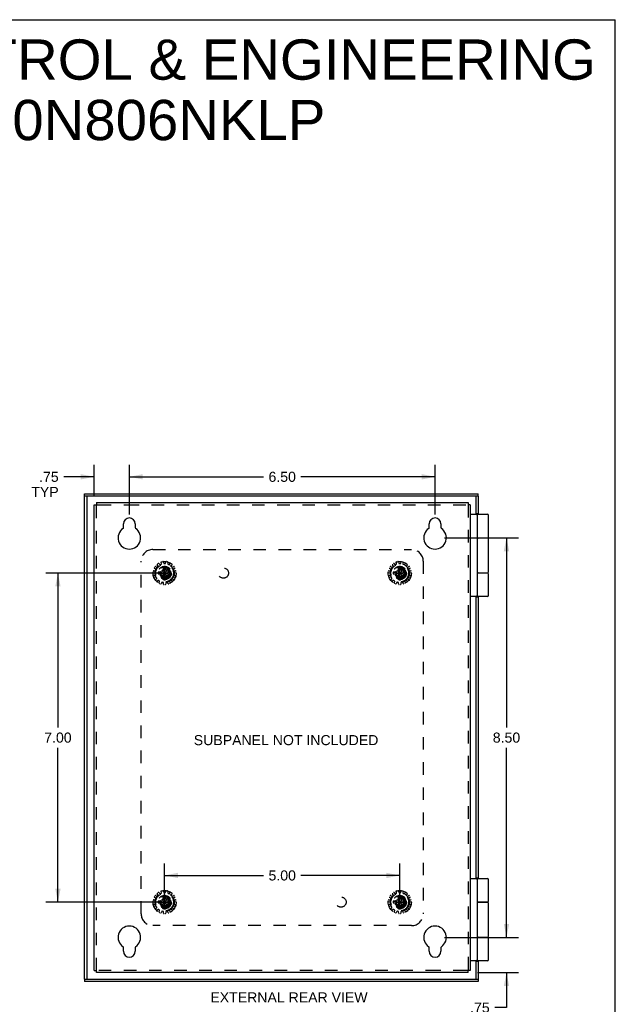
# Model space of a CAD drawing. Header units: inches. Extents: x 0 to 48.6, y 0 to 31.4.
# Tile 14 of 14: x 35.9 to 48.6, y 10.5 to 31.4. Entities that reach past the tile are written whole.
import ezdxf

# ---------------------------------------------------------------- set-up
doc = ezdxf.new("R2010")
doc.units = ezdxf.units.IN
doc.header["$LTSCALE"] = 2.671429
doc.header["$MEASUREMENT"] = 0
doc.linetypes.add('HIDDEN', pattern=[0.2, 0.1, -0.1])
doc.layers.get('0').update_dxf_attribs({"linetype": 'CONTINUOUS'})
for name, color, linetype in [('DEFAULT_2', 8, 'HIDDEN'), ('DIMENSIONS', 7, 'CONTINUOUS'), ('DOOR_ASSEMBLY', 7, 'CONTINUOUS'), ('SUBPANEL', 7, 'CONTINUOUS')]:
    doc.layers.add(name, color=color, linetype=linetype)
doc.styles.get("Standard").update_dxf_attribs({"font": 'arial.ttf'})
doc.dimstyles.new('DIMSTYLE_1', dxfattribs={"dimtxt": 0.214286, "dimasz": 0.285714, "dimexe": 0.09, "dimexo": 0.07, "dimgap": 0.0375, "dimtad": 0, "dimtih": 1, "dimtoh": 1, "dimzin": 4, "dimdsep": 46, "dimtxsty": 'Standard', "dimblk": '_FILLED', "dimblk1": '_FILLED', "dimblk2": '_FILLED', "dimcen": 0.09, "dimadec": 3, "dimazin": 1, "dimtfac": 1, "dimtdec": 3, "dimtofl": 0, "dimtmove": 0, "dimatfit": 3, "dimldrblk": '_FILLED', "dimfxl": 0, "dimtolj": 1, "dimtzin": 4, "dimarcsym": 0})

# ---------------------------------------------------------------- blocks, each defined once
blk = doc.blocks.new('_FILLED')
at = {"color": 0, "linetype": 'ByBlock'}
blk.add_solid([(0, 0), (-1, 0.2), (-1, -0.2)], dxfattribs=at)
blk = doc.blocks.new('*D3')
at = {"layer": 'DIMENSIONS', "color": 2, "linetype": 'Continuous'}
for p, q in [((38.929, 19.656), (36.463, 19.656)), ((36.72, 19.656), (36.72, 16.37)), ((36.72, 12.656), (36.72, 15.941)), ((38.929, 12.656), (36.463, 12.656))]:
    blk.add_line(p, q, dxfattribs=at)
at = {"layer": 'DIMENSIONS', "color": 2, "linetype": 'Continuous', "xscale": 0.2857142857, "yscale": 0.2857142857, "zscale": 0.2857142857}
for p, rotation in [((36.72, 19.656), 90), ((36.72, 12.656), 270)]:
    blk.add_blockref('_FILLED', p, dxfattribs=dict(at, rotation=rotation))
at = {"layer": 'DIMENSIONS', "color": 2, "linetype": 'Continuous', "insert": (36.72, 16.263), "char_height": 0.2143, "width": 0.58232, "attachment_point": 2, "line_spacing_factor": 0.9}
blk.add_mtext('7.00', dxfattribs=at)
blk = doc.blocks.new('*D4')
at = {"layer": 'DIMENSIONS', "color": 2, "linetype": 'Continuous'}
for p, q in [((38.989, 12.728), (38.989, 13.48)), ((43.989, 12.728), (43.989, 13.48)), ((38.989, 13.223), (41.091, 13.223)), ((43.989, 13.223), (41.887, 13.223))]:
    blk.add_line(p, q, dxfattribs=at)
at = {"layer": 'DIMENSIONS', "color": 2, "linetype": 'Continuous', "xscale": 0.2857142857, "yscale": 0.2857142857, "zscale": 0.2857142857, "rotation": 180}
blk.add_blockref('_FILLED', (38.989, 13.223), dxfattribs=at)
at = {"layer": 'DIMENSIONS', "color": 2, "linetype": 'Continuous', "xscale": 0.2857142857, "yscale": 0.2857142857, "zscale": 0.2857142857}
blk.add_blockref('_FILLED', (43.989, 13.223), dxfattribs=at)
at = {"layer": 'DIMENSIONS', "color": 2, "linetype": 'Continuous', "insert": (41.489, 13.33), "char_height": 0.2143, "width": 0.58232, "attachment_point": 2, "line_spacing_factor": 0.9}
blk.add_mtext('5.00', dxfattribs=at)
blk = doc.blocks.new('*D8')
at = {"layer": 'DIMENSIONS', "color": 2, "linetype": 'Continuous'}
for p, q in [((38.239, 20.903), (38.239, 21.961)), ((44.739, 20.903), (44.739, 21.961)), ((38.239, 21.704), (41.091, 21.704)), ((44.739, 21.704), (41.887, 21.704))]:
    blk.add_line(p, q, dxfattribs=at)
at = {"layer": 'DIMENSIONS', "color": 2, "linetype": 'Continuous', "xscale": 0.2857142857, "yscale": 0.2857142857, "zscale": 0.2857142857, "rotation": 180}
blk.add_blockref('_FILLED', (38.239, 21.704), dxfattribs=at)
at = {"layer": 'DIMENSIONS', "color": 2, "linetype": 'Continuous', "xscale": 0.2857142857, "yscale": 0.2857142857, "zscale": 0.2857142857}
blk.add_blockref('_FILLED', (44.739, 21.704), dxfattribs=at)
at = {"layer": 'DIMENSIONS', "color": 2, "linetype": 'Continuous', "insert": (41.489, 21.811), "char_height": 0.2143, "width": 0.58232, "attachment_point": 2, "line_spacing_factor": 0.9}
blk.add_mtext('6.50', dxfattribs=at)
blk = doc.blocks.new('*D9')
at = {"layer": 'DIMENSIONS', "color": 2, "linetype": 'Continuous'}
for p, q in [((44.939, 20.406), (46.515, 20.406)), ((46.258, 20.406), (46.258, 16.37)), ((46.258, 11.906), (46.258, 15.941)), ((44.939, 11.906), (46.515, 11.906))]:
    blk.add_line(p, q, dxfattribs=at)
at = {"layer": 'DIMENSIONS', "color": 2, "linetype": 'Continuous', "xscale": 0.2857142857, "yscale": 0.2857142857, "zscale": 0.2857142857}
for p, rotation in [((46.258, 20.406), 90), ((46.258, 11.906), 270)]:
    blk.add_blockref('_FILLED', p, dxfattribs=dict(at, rotation=rotation))
at = {"layer": 'DIMENSIONS', "color": 2, "linetype": 'Continuous', "insert": (46.258, 16.263), "char_height": 0.2143, "width": 0.58232, "attachment_point": 2, "line_spacing_factor": 0.9}
blk.add_mtext('8.50', dxfattribs=at)
blk = doc.blocks.new('*D12')
at = {"layer": 'DIMENSIONS', "color": 2, "linetype": 'Continuous'}
for p, q in [((46.258, 11.906), (46.258, 12.477)), ((44.939, 11.906), (46.515, 11.906)), ((45.641, 11.156), (46.515, 11.156)), ((46.258, 11.156), (46.258, 10.411)), ((46.258, 10.411), (46.008, 10.411))]:
    blk.add_line(p, q, dxfattribs=at)
at = {"layer": 'DIMENSIONS', "color": 2, "linetype": 'Continuous', "xscale": 0.2857142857, "yscale": 0.2857142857, "zscale": 0.2857142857}
for p, rotation in [((46.258, 11.906), 270), ((46.258, 11.156), 90)]:
    blk.add_blockref('_FILLED', p, dxfattribs=dict(at, rotation=rotation))
at = {"layer": 'DIMENSIONS', "color": 2, "linetype": 'Continuous', "insert": (45.901, 10.518), "char_height": 0.2143, "width": 0.58072, "attachment_point": 3, "line_spacing_factor": 0.9}
blk.add_mtext('.75\\PTYP', dxfattribs=at)
blk = doc.blocks.new('*D13')
at = {"layer": 'DIMENSIONS', "color": 2, "linetype": 'Continuous'}
for p, q in [((37.489, 21.308), (37.489, 21.961)), ((38.239, 20.903), (38.239, 21.961)), ((37.489, 21.704), (36.843, 21.704)), ((38.239, 21.704), (38.81, 21.704))]:
    blk.add_line(p, q, dxfattribs=at)
at = {"layer": 'DIMENSIONS', "color": 2, "linetype": 'Continuous', "xscale": 0.2857142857, "yscale": 0.2857142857, "zscale": 0.2857142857}
blk.add_blockref('_FILLED', (37.489, 21.704), dxfattribs=at)
at = {"layer": 'DIMENSIONS', "color": 2, "linetype": 'Continuous', "xscale": 0.2857142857, "yscale": 0.2857142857, "zscale": 0.2857142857, "rotation": 180}
blk.add_blockref('_FILLED', (38.239, 21.704), dxfattribs=at)
at = {"layer": 'DIMENSIONS', "color": 2, "linetype": 'Continuous', "insert": (36.736, 21.811), "char_height": 0.2143, "width": 0.58072, "attachment_point": 3, "line_spacing_factor": 0.9}
blk.add_mtext('.75\\PTYP', dxfattribs=at)

msp = doc.modelspace()

# ---------------------------------------------------------------- linework, layer by layer
at = {"color": 7, "linetype": 'Continuous'}
for p, q in [((0, 31.429), (48.571, 31.429)), ((48.571, 0), (48.571, 31.429)), ((37.489, 21.108), (37.537, 21.108)), ((37.537, 21.156), (37.537, 21.108)), ((45.441, 21.156), (45.441, 21.108)), ((45.489, 21.108), (45.441, 21.108)), ((37.489, 11.204), (37.537, 11.204)), ((37.537, 11.156), (37.537, 11.204)), ((45.489, 11.204), (45.441, 11.204)), ((45.441, 11.156), (45.441, 11.204))]:
    msp.add_line(p, q, dxfattribs=at)
at = {"color": 3, "linetype": 'Continuous'}
for p, q in [((37.489, 11.204), (37.489, 21.108)), ((37.537, 21.156), (45.441, 21.156)), ((45.489, 21.108), (45.489, 11.204)), ((38.114, 20.622), (38.114, 20.703)), ((38.364, 20.703), (38.364, 20.622)), ((44.614, 20.622), (44.614, 20.703)), ((44.864, 20.703), (44.864, 20.622)), ((38.114, 11.609), (38.114, 11.69)), ((38.364, 11.69), (38.364, 11.609)), ((44.614, 11.609), (44.614, 11.69)), ((44.864, 11.69), (44.864, 11.609)), ((45.441, 11.156), (37.537, 11.156))]:
    msp.add_line(p, q, dxfattribs=at)
for centre, radius, start, end in [((38.239, 20.703), 0.125, 0, 180), ((44.739, 20.703), 0.125, 0, 180), ((38.239, 20.406), 0.24, 123.8964, 56.1036), ((38.094, 20.622), 0.02, 303.8964, 360), ((38.384, 20.622), 0.02, 180, 236.1036), ((44.739, 20.406), 0.24, 123.8964, 56.1036), ((44.594, 20.622), 0.02, 303.8964, 360), ((44.884, 20.622), 0.02, 180, 236.1036), ((38.239, 11.906), 0.24, 303.8964, 236.1036), ((44.739, 11.906), 0.24, 303.8964, 236.1036), ((38.094, 11.69), 0.02, 0, 56.1036), ((38.239, 11.609), 0.125, 180, 360), ((38.384, 11.69), 0.02, 123.8964, 180), ((44.594, 11.69), 0.02, 0, 56.1036), ((44.739, 11.609), 0.125, 180, 360), ((44.884, 11.69), 0.02, 123.8964, 180)]:
    msp.add_arc(centre, radius, start, end, dxfattribs=at)
at = {"layer": 'DEFAULT_2', "color": 8, "linetype": 'HIDDEN'}
for p, q in [((37.537, 11.204), (37.537, 21.108)), ((37.537, 21.108), (37.584, 21.108)), ((37.584, 21.108), (38.177, 21.108)), ((38.177, 21.108), (45.441, 21.108)), ((45.441, 21.108), (45.441, 11.204)), ((38.756, 19.702), (38.785, 19.701)), ((38.797, 19.739), (38.773, 19.755)), ((38.795, 19.793), (38.821, 19.78)), ((38.795, 19.708), (38.801, 19.727)), ((38.847, 19.81), (38.832, 19.834)), ((38.833, 19.783), (38.846, 19.798)), ((38.868, 19.86), (38.886, 19.838)), ((38.939, 19.705), (38.884, 19.674)), ((38.898, 19.835), (38.916, 19.843)), ((38.922, 19.854), (38.918, 19.882)), ((38.971, 19.76), (38.939, 19.705)), ((38.939, 19.606), (39.039, 19.705)), ((38.939, 19.705), (39.039, 19.606)), ((38.961, 19.892), (38.969, 19.864)), ((38.971, 19.796), (38.971, 19.795)), ((38.971, 19.515), (39.007, 19.796)), ((39.007, 19.515), (38.971, 19.796)), ((38.971, 19.795), (38.971, 19.76)), ((38.971, 19.551), (39.007, 19.76)), ((39.007, 19.551), (38.971, 19.76)), ((38.979, 19.857), (38.999, 19.857)), ((39.007, 19.795), (39.007, 19.796)), ((39.007, 19.76), (39.007, 19.795)), ((39.039, 19.705), (39.007, 19.76)), ((39.009, 19.864), (39.017, 19.892)), ((39.093, 19.674), (39.039, 19.705)), ((39.06, 19.882), (39.056, 19.854)), ((39.062, 19.843), (39.08, 19.835)), ((39.092, 19.838), (39.11, 19.86)), ((39.146, 19.834), (39.131, 19.81)), ((39.132, 19.798), (39.145, 19.783)), ((39.157, 19.78), (39.183, 19.793)), ((39.177, 19.727), (39.183, 19.708)), ((39.205, 19.755), (39.181, 19.739)), ((39.193, 19.701), (39.222, 19.702)), ((43.756, 19.702), (43.785, 19.701)), ((43.797, 19.739), (43.773, 19.755)), ((43.795, 19.793), (43.821, 19.78)), ((43.795, 19.708), (43.801, 19.727)), ((43.847, 19.81), (43.832, 19.834)), ((43.833, 19.783), (43.846, 19.798)), ((43.868, 19.86), (43.886, 19.838)), ((43.939, 19.705), (43.884, 19.674)), ((43.898, 19.835), (43.916, 19.843)), ((43.922, 19.854), (43.918, 19.882)), ((43.971, 19.76), (43.939, 19.705)), ((43.939, 19.606), (44.039, 19.705)), ((43.939, 19.705), (44.039, 19.606)), ((43.961, 19.892), (43.969, 19.864)), ((43.971, 19.796), (43.971, 19.795)), ((43.971, 19.515), (44.007, 19.796)), ((44.007, 19.515), (43.971, 19.796)), ((43.971, 19.795), (43.971, 19.76)), ((43.971, 19.551), (44.007, 19.76)), ((44.007, 19.551), (43.971, 19.76)), ((43.979, 19.857), (43.999, 19.857)), ((44.007, 19.795), (44.007, 19.796)), ((44.007, 19.76), (44.007, 19.795)), ((44.039, 19.705), (44.007, 19.76)), ((44.009, 19.864), (44.017, 19.892)), ((44.093, 19.674), (44.039, 19.705)), ((44.06, 19.882), (44.056, 19.854)), ((44.062, 19.843), (44.08, 19.835)), ((44.092, 19.838), (44.11, 19.86)), ((44.146, 19.834), (44.131, 19.81)), ((44.132, 19.798), (44.145, 19.783)), ((44.157, 19.78), (44.183, 19.793)), ((44.177, 19.727), (44.183, 19.708)), ((44.205, 19.755), (44.181, 19.739)), ((44.193, 19.701), (44.222, 19.702)), ((38.78, 19.653), (38.752, 19.659)), ((38.757, 19.604), (38.784, 19.614)), ((38.799, 19.569), (38.771, 19.562)), ((38.79, 19.625), (38.788, 19.645)), ((38.798, 19.514), (38.818, 19.535)), ((38.82, 19.547), (38.81, 19.564)), ((38.851, 19.499), (38.828, 19.481)), ((38.849, 19.674), (39.129, 19.638)), ((38.85, 19.674), (38.849, 19.674)), ((38.849, 19.638), (39.129, 19.674)), ((38.849, 19.638), (38.85, 19.638)), ((38.884, 19.674), (38.85, 19.674)), ((38.85, 19.638), (38.884, 19.638)), ((38.879, 19.487), (38.863, 19.499)), ((38.884, 19.674), (39.093, 19.638)), ((38.884, 19.638), (39.093, 19.674)), ((38.884, 19.638), (38.939, 19.606)), ((38.939, 19.606), (38.971, 19.551)), ((38.971, 19.551), (38.971, 19.516)), ((38.971, 19.516), (38.971, 19.515)), ((39.007, 19.551), (39.039, 19.606)), ((39.007, 19.516), (39.007, 19.551)), ((39.007, 19.515), (39.007, 19.516)), ((39.039, 19.606), (39.093, 19.638)), ((39.128, 19.674), (39.093, 19.674)), ((39.093, 19.638), (39.128, 19.638)), ((39.115, 19.499), (39.099, 19.487)), ((39.15, 19.481), (39.127, 19.499)), ((39.129, 19.674), (39.128, 19.674)), ((39.128, 19.638), (39.129, 19.638)), ((39.168, 19.564), (39.158, 19.547)), ((39.159, 19.535), (39.179, 19.514)), ((39.207, 19.562), (39.179, 19.569)), ((39.19, 19.645), (39.188, 19.625)), ((39.194, 19.614), (39.221, 19.604)), ((39.226, 19.659), (39.198, 19.653)), ((43.78, 19.653), (43.752, 19.659)), ((43.757, 19.604), (43.784, 19.614)), ((43.799, 19.569), (43.771, 19.562)), ((43.79, 19.625), (43.788, 19.645)), ((43.798, 19.514), (43.818, 19.535)), ((43.82, 19.547), (43.81, 19.564)), ((43.851, 19.499), (43.828, 19.481)), ((43.849, 19.638), (44.129, 19.674)), ((43.85, 19.674), (43.849, 19.674)), ((43.849, 19.674), (44.129, 19.638)), ((43.849, 19.638), (43.85, 19.638)), ((43.884, 19.674), (43.85, 19.674)), ((43.85, 19.638), (43.884, 19.638)), ((43.879, 19.487), (43.863, 19.499)), ((43.884, 19.638), (44.093, 19.674)), ((43.884, 19.674), (44.093, 19.638)), ((43.884, 19.638), (43.939, 19.606)), ((43.939, 19.606), (43.971, 19.551)), ((43.971, 19.551), (43.971, 19.516)), ((43.971, 19.516), (43.971, 19.515)), ((44.007, 19.551), (44.039, 19.606)), ((44.007, 19.516), (44.007, 19.551)), ((44.007, 19.515), (44.007, 19.516)), ((44.039, 19.606), (44.093, 19.638)), ((44.128, 19.674), (44.093, 19.674)), ((44.093, 19.638), (44.128, 19.638)), ((44.115, 19.499), (44.099, 19.487)), ((44.15, 19.481), (44.127, 19.499)), ((44.129, 19.674), (44.128, 19.674)), ((44.128, 19.638), (44.129, 19.638)), ((44.168, 19.564), (44.158, 19.547)), ((44.159, 19.535), (44.179, 19.514)), ((44.207, 19.562), (44.179, 19.569)), ((44.19, 19.645), (44.188, 19.625)), ((44.194, 19.614), (44.221, 19.604)), ((44.226, 19.659), (44.198, 19.653)), ((38.873, 19.449), (38.882, 19.476)), ((38.926, 19.456), (38.913, 19.431)), ((38.957, 19.457), (38.937, 19.461)), ((38.967, 19.419), (38.965, 19.448)), ((39.013, 19.448), (39.011, 19.419)), ((39.04, 19.461), (39.021, 19.457)), ((39.065, 19.431), (39.051, 19.456)), ((39.095, 19.476), (39.105, 19.449)), ((43.873, 19.449), (43.882, 19.476)), ((43.926, 19.456), (43.913, 19.431)), ((43.957, 19.457), (43.937, 19.461)), ((43.967, 19.419), (43.965, 19.448)), ((44.013, 19.448), (44.011, 19.419)), ((44.04, 19.461), (44.021, 19.457)), ((44.065, 19.431), (44.051, 19.456)), ((44.095, 19.476), (44.105, 19.449)), ((38.795, 12.793), (38.821, 12.78)), ((38.847, 12.81), (38.832, 12.834)), ((38.833, 12.783), (38.846, 12.798)), ((38.868, 12.86), (38.886, 12.838)), ((38.898, 12.835), (38.916, 12.843)), ((38.922, 12.854), (38.918, 12.882)), ((38.961, 12.892), (38.969, 12.864)), ((39.007, 12.515), (38.971, 12.796)), ((38.971, 12.796), (38.971, 12.795)), ((38.971, 12.515), (39.007, 12.796)), ((38.971, 12.795), (38.971, 12.76)), ((38.979, 12.857), (38.999, 12.857)), ((39.007, 12.795), (39.007, 12.796)), ((39.007, 12.76), (39.007, 12.795)), ((39.009, 12.864), (39.017, 12.892)), ((39.06, 12.882), (39.056, 12.854)), ((39.062, 12.843), (39.08, 12.835)), ((39.092, 12.838), (39.11, 12.86)), ((39.146, 12.834), (39.131, 12.81)), ((39.132, 12.798), (39.145, 12.783)), ((39.157, 12.78), (39.183, 12.793)), ((43.795, 12.793), (43.821, 12.78)), ((43.847, 12.81), (43.832, 12.834)), ((43.833, 12.783), (43.846, 12.798)), ((43.868, 12.86), (43.886, 12.838)), ((43.898, 12.835), (43.916, 12.843)), ((43.922, 12.854), (43.918, 12.882)), ((43.961, 12.892), (43.969, 12.864)), ((44.007, 12.515), (43.971, 12.796)), ((43.971, 12.796), (43.971, 12.795)), ((43.971, 12.515), (44.007, 12.796)), ((43.971, 12.795), (43.971, 12.76)), ((43.979, 12.857), (43.999, 12.857)), ((44.007, 12.795), (44.007, 12.796)), ((44.007, 12.76), (44.007, 12.795)), ((44.009, 12.864), (44.017, 12.892)), ((44.06, 12.882), (44.056, 12.854)), ((44.062, 12.843), (44.08, 12.835)), ((44.092, 12.838), (44.11, 12.86)), ((44.146, 12.834), (44.131, 12.81)), ((44.132, 12.798), (44.145, 12.783)), ((44.157, 12.78), (44.183, 12.793)), ((38.78, 12.653), (38.752, 12.659)), ((38.756, 12.702), (38.785, 12.701)), ((38.757, 12.604), (38.784, 12.614)), ((38.799, 12.569), (38.771, 12.562)), ((38.797, 12.739), (38.773, 12.755)), ((38.79, 12.625), (38.788, 12.645)), ((38.795, 12.708), (38.801, 12.727)), ((38.849, 12.674), (39.129, 12.638)), ((38.849, 12.638), (39.129, 12.674)), ((38.85, 12.674), (38.849, 12.674)), ((38.849, 12.638), (38.85, 12.638)), ((38.884, 12.674), (38.85, 12.674)), ((38.85, 12.638), (38.884, 12.638)), ((38.939, 12.705), (38.884, 12.674)), ((38.884, 12.674), (39.093, 12.638)), ((38.884, 12.638), (39.093, 12.674)), ((38.884, 12.638), (38.939, 12.606)), ((38.971, 12.76), (38.939, 12.705)), ((38.939, 12.705), (39.039, 12.606)), ((38.939, 12.606), (39.039, 12.705)), ((38.939, 12.606), (38.971, 12.551)), ((39.007, 12.551), (38.971, 12.76)), ((38.971, 12.551), (39.007, 12.76)), ((39.039, 12.705), (39.007, 12.76)), ((39.007, 12.551), (39.039, 12.606)), ((39.093, 12.674), (39.039, 12.705)), ((39.039, 12.606), (39.093, 12.638)), ((39.128, 12.674), (39.093, 12.674)), ((39.093, 12.638), (39.128, 12.638)), ((39.129, 12.674), (39.128, 12.674)), ((39.128, 12.638), (39.129, 12.638)), ((39.177, 12.727), (39.183, 12.708)), ((39.207, 12.562), (39.179, 12.569)), ((39.205, 12.755), (39.181, 12.739)), ((39.19, 12.645), (39.188, 12.625)), ((39.193, 12.701), (39.222, 12.702)), ((39.194, 12.614), (39.221, 12.604)), ((39.226, 12.659), (39.198, 12.653)), ((43.78, 12.653), (43.752, 12.659)), ((43.756, 12.702), (43.785, 12.701)), ((43.757, 12.604), (43.784, 12.614)), ((43.799, 12.569), (43.771, 12.562)), ((43.797, 12.739), (43.773, 12.755)), ((43.79, 12.625), (43.788, 12.645)), ((43.795, 12.708), (43.801, 12.727)), ((43.849, 12.638), (44.129, 12.674)), ((43.85, 12.674), (43.849, 12.674)), ((43.849, 12.674), (44.129, 12.638)), ((43.849, 12.638), (43.85, 12.638)), ((43.884, 12.674), (43.85, 12.674)), ((43.85, 12.638), (43.884, 12.638)), ((43.939, 12.705), (43.884, 12.674)), ((43.884, 12.638), (44.093, 12.674)), ((43.884, 12.674), (44.093, 12.638)), ((43.884, 12.638), (43.939, 12.606)), ((43.971, 12.76), (43.939, 12.705)), ((43.939, 12.705), (44.039, 12.606)), ((43.939, 12.606), (44.039, 12.705)), ((43.939, 12.606), (43.971, 12.551)), ((44.007, 12.551), (43.971, 12.76)), ((43.971, 12.551), (44.007, 12.76)), ((44.039, 12.705), (44.007, 12.76)), ((44.007, 12.551), (44.039, 12.606)), ((44.093, 12.674), (44.039, 12.705)), ((44.039, 12.606), (44.093, 12.638)), ((44.128, 12.674), (44.093, 12.674)), ((44.093, 12.638), (44.128, 12.638)), ((44.129, 12.674), (44.128, 12.674)), ((44.128, 12.638), (44.129, 12.638)), ((44.177, 12.727), (44.183, 12.708)), ((44.207, 12.562), (44.179, 12.569)), ((44.205, 12.755), (44.181, 12.739)), ((44.19, 12.645), (44.188, 12.625)), ((44.193, 12.701), (44.222, 12.702)), ((44.194, 12.614), (44.221, 12.604)), ((44.226, 12.659), (44.198, 12.653)), ((38.798, 12.514), (38.818, 12.535)), ((38.82, 12.547), (38.81, 12.564)), ((38.851, 12.499), (38.828, 12.481)), ((38.879, 12.487), (38.863, 12.499)), ((38.873, 12.449), (38.882, 12.476)), ((38.926, 12.456), (38.913, 12.431)), ((38.957, 12.457), (38.937, 12.461)), ((38.967, 12.419), (38.965, 12.448)), ((38.971, 12.551), (38.971, 12.516)), ((38.971, 12.516), (38.971, 12.515)), ((39.007, 12.516), (39.007, 12.551)), ((39.007, 12.515), (39.007, 12.516)), ((39.013, 12.448), (39.011, 12.419)), ((39.04, 12.461), (39.021, 12.457)), ((39.065, 12.431), (39.051, 12.456)), ((39.095, 12.476), (39.105, 12.449)), ((39.115, 12.499), (39.099, 12.487)), ((39.15, 12.481), (39.127, 12.499)), ((39.168, 12.564), (39.158, 12.547)), ((39.159, 12.535), (39.179, 12.514)), ((43.798, 12.514), (43.818, 12.535)), ((43.82, 12.547), (43.81, 12.564)), ((43.851, 12.499), (43.828, 12.481)), ((43.879, 12.487), (43.863, 12.499)), ((43.873, 12.449), (43.882, 12.476)), ((43.926, 12.456), (43.913, 12.431)), ((43.957, 12.457), (43.937, 12.461)), ((43.967, 12.419), (43.965, 12.448)), ((43.971, 12.551), (43.971, 12.516)), ((43.971, 12.516), (43.971, 12.515)), ((44.007, 12.516), (44.007, 12.551)), ((44.007, 12.515), (44.007, 12.516)), ((44.013, 12.448), (44.011, 12.419)), ((44.04, 12.461), (44.021, 12.457)), ((44.065, 12.431), (44.051, 12.456)), ((44.095, 12.476), (44.105, 12.449)), ((44.115, 12.499), (44.099, 12.487)), ((44.15, 12.481), (44.127, 12.499)), ((44.168, 12.564), (44.158, 12.547)), ((44.159, 12.535), (44.179, 12.514)), ((44.801, 11.204), (37.537, 11.204)), ((45.394, 11.204), (44.801, 11.204)), ((45.441, 11.204), (45.394, 11.204))]:
    msp.add_line(p, q, dxfattribs=at)
for points in [[(39.007, 19.796), (39.001, 19.796), (38.995, 19.796), (38.989, 19.796), (38.983, 19.796), (38.977, 19.796), (38.971, 19.796)], [(44.007, 19.796), (44.001, 19.796), (43.995, 19.796), (43.989, 19.796), (43.983, 19.796), (43.977, 19.796), (43.971, 19.796)], [(38.849, 19.674), (38.849, 19.671), (38.849, 19.668), (38.848, 19.665), (38.848, 19.662), (38.848, 19.659), (38.848, 19.656)], [(38.848, 19.656), (38.848, 19.653), (38.848, 19.65), (38.848, 19.647), (38.849, 19.644), (38.849, 19.641), (38.849, 19.638)], [(38.971, 19.515), (38.977, 19.515), (38.983, 19.515), (38.989, 19.515), (38.995, 19.515), (39.001, 19.515), (39.007, 19.515)], [(39.129, 19.656), (39.129, 19.659), (39.129, 19.662), (39.129, 19.665), (39.129, 19.668), (39.129, 19.671), (39.129, 19.674)], [(39.129, 19.638), (39.129, 19.641), (39.129, 19.644), (39.129, 19.647), (39.129, 19.65), (39.129, 19.653), (39.129, 19.656)], [(43.849, 19.674), (43.849, 19.671), (43.849, 19.668), (43.848, 19.665), (43.848, 19.662), (43.848, 19.659), (43.848, 19.656)], [(43.848, 19.656), (43.848, 19.653), (43.848, 19.65), (43.848, 19.647), (43.849, 19.644), (43.849, 19.641), (43.849, 19.638)], [(43.971, 19.515), (43.977, 19.515), (43.983, 19.515), (43.989, 19.515), (43.995, 19.515), (44.001, 19.515), (44.007, 19.515)], [(44.129, 19.656), (44.129, 19.659), (44.129, 19.662), (44.129, 19.665), (44.129, 19.668), (44.129, 19.671), (44.129, 19.674)], [(44.129, 19.638), (44.129, 19.641), (44.129, 19.644), (44.129, 19.647), (44.129, 19.65), (44.129, 19.653), (44.129, 19.656)], [(39.007, 12.796), (39.001, 12.796), (38.995, 12.796), (38.989, 12.796), (38.983, 12.796), (38.977, 12.796), (38.971, 12.796)], [(44.007, 12.796), (44.001, 12.796), (43.995, 12.796), (43.989, 12.796), (43.983, 12.796), (43.977, 12.796), (43.971, 12.796)], [(38.849, 12.674), (38.849, 12.671), (38.849, 12.668), (38.848, 12.665), (38.848, 12.662), (38.848, 12.659), (38.848, 12.656)], [(38.848, 12.656), (38.848, 12.653), (38.848, 12.65), (38.848, 12.647), (38.849, 12.644), (38.849, 12.641), (38.849, 12.638)], [(39.129, 12.656), (39.129, 12.659), (39.129, 12.662), (39.129, 12.665), (39.129, 12.668), (39.129, 12.671), (39.129, 12.674)], [(39.129, 12.638), (39.129, 12.641), (39.129, 12.644), (39.129, 12.647), (39.129, 12.65), (39.129, 12.653), (39.129, 12.656)], [(43.849, 12.674), (43.849, 12.671), (43.849, 12.668), (43.848, 12.665), (43.848, 12.662), (43.848, 12.659), (43.848, 12.656)], [(43.848, 12.656), (43.848, 12.653), (43.848, 12.65), (43.848, 12.647), (43.849, 12.644), (43.849, 12.641), (43.849, 12.638)], [(44.129, 12.656), (44.129, 12.659), (44.129, 12.662), (44.129, 12.665), (44.129, 12.668), (44.129, 12.671), (44.129, 12.674)], [(44.129, 12.638), (44.129, 12.641), (44.129, 12.644), (44.129, 12.647), (44.129, 12.65), (44.129, 12.653), (44.129, 12.656)], [(38.971, 12.515), (38.977, 12.515), (38.983, 12.515), (38.989, 12.515), (38.995, 12.515), (39.001, 12.515), (39.007, 12.515)], [(43.971, 12.515), (43.977, 12.515), (43.983, 12.515), (43.989, 12.515), (43.995, 12.515), (44.001, 12.515), (44.007, 12.515)]]:
    msp.add_lwpolyline(points, dxfattribs=at)
for centre, radius in [((38.989, 19.656), 0.246), ((43.989, 19.656), 0.246), ((38.989, 19.656), 0.201), ((38.989, 19.656), 0.188), ((38.989, 19.656), 0.143), ((38.989, 19.656), 0.128), ((38.989, 19.656), 0.125), ((38.989, 19.656), 0.124), ((38.989, 19.656), 0.114), ((38.989, 19.656), 0.102), ((38.989, 19.656), 0.1), ((43.989, 19.656), 0.201), ((43.989, 19.656), 0.188), ((43.989, 19.656), 0.143), ((43.989, 19.656), 0.128), ((43.989, 19.656), 0.125), ((43.989, 19.656), 0.124), ((43.989, 19.656), 0.114), ((43.989, 19.656), 0.102), ((43.989, 19.656), 0.1), ((38.989, 12.656), 0.246), ((38.989, 12.656), 0.201), ((38.989, 12.656), 0.188), ((38.989, 12.656), 0.143), ((38.989, 12.656), 0.128), ((38.989, 12.656), 0.125), ((38.989, 12.656), 0.124), ((43.989, 12.656), 0.246), ((43.989, 12.656), 0.201), ((43.989, 12.656), 0.188), ((43.989, 12.656), 0.143), ((43.989, 12.656), 0.128), ((43.989, 12.656), 0.125), ((43.989, 12.656), 0.124), ((38.989, 12.656), 0.114), ((38.989, 12.656), 0.102), ((38.989, 12.656), 0.1), ((43.989, 12.656), 0.114), ((43.989, 12.656), 0.102), ((43.989, 12.656), 0.1)]:
    msp.add_circle(centre, radius, dxfattribs=at)
for centre, start, end in [((38.756, 19.692), 88.1507, 171.0674), ((38.779, 19.763), 152.9326, 235.8493), ((38.791, 19.784), 64.1507, 147.0674), ((38.785, 19.711), 268.1507, 342), ((38.791, 19.73), 342, 55.8493), ((38.825, 19.789), 244.1507, 318), ((38.841, 19.839), 128.9326, 211.8493), ((38.839, 19.804), 318, 31.8493), ((38.86, 19.853), 40.1507, 123.0674), ((38.894, 19.844), 220.1507, 294), ((38.912, 19.853), 294, 7.8493), ((38.928, 19.884), 104.9326, 187.8493), ((38.952, 19.889), 16.1507, 99.0674), ((38.979, 19.867), 196.1507, 270), ((38.999, 19.867), 270, 343.8493), ((39.026, 19.889), 80.9326, 163.8493), ((39.05, 19.884), 352.1507, 75.0674), ((39.066, 19.853), 172.1507, 246), ((39.084, 19.844), 246, 319.8493), ((39.118, 19.853), 56.9326, 139.8493), ((39.139, 19.804), 148.1507, 222), ((39.137, 19.839), 328.1507, 51.0674), ((39.152, 19.789), 222, 295.8493), ((39.187, 19.73), 124.1507, 198), ((39.187, 19.784), 32.9326, 115.8493), ((39.193, 19.711), 198, 271.8493), ((39.199, 19.763), 304.1507, 27.0674), ((39.222, 19.692), 8.9326, 91.8493), ((43.756, 19.692), 88.1507, 171.0674), ((43.779, 19.763), 152.9326, 235.8493), ((43.791, 19.784), 64.1507, 147.0674), ((43.785, 19.711), 268.1507, 342), ((43.791, 19.73), 342, 55.8493), ((43.825, 19.789), 244.1507, 318), ((43.841, 19.839), 128.9326, 211.8493), ((43.839, 19.804), 318, 31.8493), ((43.86, 19.853), 40.1507, 123.0674), ((43.894, 19.844), 220.1507, 294), ((43.912, 19.853), 294, 7.8493), ((43.928, 19.884), 104.9326, 187.8493), ((43.952, 19.889), 16.1507, 99.0674), ((43.979, 19.867), 196.1507, 270), ((43.999, 19.867), 270, 343.8493), ((44.026, 19.889), 80.9326, 163.8493), ((44.05, 19.884), 352.1507, 75.0674), ((44.066, 19.853), 172.1507, 246), ((44.084, 19.844), 246, 319.8493), ((44.118, 19.853), 56.9326, 139.8493), ((44.139, 19.804), 148.1507, 222), ((44.137, 19.839), 328.1507, 51.0674), ((44.152, 19.789), 222, 295.8493), ((44.187, 19.73), 124.1507, 198), ((44.187, 19.784), 32.9326, 115.8493), ((44.193, 19.711), 198, 271.8493), ((44.199, 19.763), 304.1507, 27.0674), ((44.222, 19.692), 8.9326, 91.8493), ((38.753, 19.668), 176.9326, 259.8493), ((38.761, 19.594), 112.1507, 195.0674), ((38.769, 19.571), 200.9326, 283.8493), ((38.778, 19.644), 6, 79.8493), ((38.78, 19.624), 292.1507, 6), ((38.806, 19.507), 136.1507, 219.0674), ((38.801, 19.559), 30, 103.8493), ((38.822, 19.489), 224.9326, 307.8493), ((38.811, 19.542), 316.1507, 30), ((38.857, 19.491), 54, 127.8493), ((38.873, 19.479), 340.1507, 54), ((39.105, 19.479), 126, 199.8493), ((39.121, 19.491), 52.1507, 126), ((39.156, 19.489), 232.1507, 315.0674), ((39.167, 19.542), 150, 223.8493), ((39.177, 19.559), 76.1507, 150), ((39.172, 19.507), 320.9326, 43.8493), ((39.198, 19.624), 174, 247.8493), ((39.2, 19.644), 100.1507, 174), ((39.209, 19.571), 256.1507, 339.0674), ((39.217, 19.594), 344.9326, 67.8493), ((39.225, 19.668), 280.1507, 3.0674), ((43.753, 19.668), 176.9326, 259.8493), ((43.761, 19.594), 112.1507, 195.0674), ((43.769, 19.571), 200.9326, 283.8493), ((43.778, 19.644), 6, 79.8493), ((43.78, 19.624), 292.1507, 6), ((43.806, 19.507), 136.1507, 219.0674), ((43.801, 19.559), 30, 103.8493), ((43.822, 19.489), 224.9326, 307.8493), ((43.811, 19.542), 316.1507, 30), ((43.857, 19.491), 54, 127.8493), ((43.873, 19.479), 340.1507, 54), ((44.105, 19.479), 126, 199.8493), ((44.121, 19.491), 52.1507, 126), ((44.156, 19.489), 232.1507, 315.0674), ((44.167, 19.542), 150, 223.8493), ((44.177, 19.559), 76.1507, 150), ((44.172, 19.507), 320.9326, 43.8493), ((44.198, 19.624), 174, 247.8493), ((44.2, 19.644), 100.1507, 174), ((44.209, 19.571), 256.1507, 339.0674), ((44.217, 19.594), 344.9326, 67.8493), ((44.225, 19.668), 280.1507, 3.0674), ((38.882, 19.445), 160.1507, 243.0674), ((38.904, 19.435), 248.9326, 331.8493), ((38.935, 19.451), 78, 151.8493), ((38.955, 19.447), 4.1507, 78), ((38.977, 19.42), 184.1507, 267.0674), ((39.001, 19.42), 272.9326, 355.8493), ((39.023, 19.447), 102, 175.8493), ((39.043, 19.451), 28.1507, 102), ((39.074, 19.435), 208.1507, 291.0674), ((39.096, 19.445), 296.9326, 19.8493), ((43.882, 19.445), 160.1507, 243.0674), ((43.904, 19.435), 248.9326, 331.8493), ((43.935, 19.451), 78, 151.8493), ((43.955, 19.447), 4.1507, 78), ((43.977, 19.42), 184.1507, 267.0674), ((44.001, 19.42), 272.9326, 355.8493), ((44.023, 19.447), 102, 175.8493), ((44.043, 19.451), 28.1507, 102), ((44.074, 19.435), 208.1507, 291.0674), ((44.096, 19.445), 296.9326, 19.8493), ((38.791, 12.784), 64.1507, 147.0674), ((38.825, 12.789), 244.1507, 318), ((38.841, 12.839), 128.9326, 211.8493), ((38.839, 12.804), 318, 31.8493), ((38.86, 12.853), 40.1507, 123.0674), ((38.894, 12.844), 220.1507, 294), ((38.912, 12.853), 294, 7.8493), ((38.928, 12.884), 104.9326, 187.8493), ((38.952, 12.889), 16.1507, 99.0674), ((38.979, 12.867), 196.1507, 270), ((38.999, 12.867), 270, 343.8493), ((39.026, 12.889), 80.9326, 163.8493), ((39.05, 12.884), 352.1507, 75.0674), ((39.066, 12.853), 172.1507, 246), ((39.084, 12.844), 246, 319.8493), ((39.118, 12.853), 56.9326, 139.8493), ((39.139, 12.804), 148.1507, 222), ((39.137, 12.839), 328.1507, 51.0674), ((39.152, 12.789), 222, 295.8493), ((39.187, 12.784), 32.9326, 115.8493), ((43.791, 12.784), 64.1507, 147.0674), ((43.825, 12.789), 244.1507, 318), ((43.841, 12.839), 128.9326, 211.8493), ((43.839, 12.804), 318, 31.8493), ((43.86, 12.853), 40.1507, 123.0674), ((43.894, 12.844), 220.1507, 294), ((43.912, 12.853), 294, 7.8493), ((43.928, 12.884), 104.9326, 187.8493), ((43.952, 12.889), 16.1507, 99.0674), ((43.979, 12.867), 196.1507, 270), ((43.999, 12.867), 270, 343.8493), ((44.026, 12.889), 80.9326, 163.8493), ((44.05, 12.884), 352.1507, 75.0674), ((44.066, 12.853), 172.1507, 246), ((44.084, 12.844), 246, 319.8493), ((44.118, 12.853), 56.9326, 139.8493), ((44.139, 12.804), 148.1507, 222), ((44.137, 12.839), 328.1507, 51.0674), ((44.152, 12.789), 222, 295.8493), ((44.187, 12.784), 32.9326, 115.8493), ((38.753, 12.668), 176.9326, 259.8493), ((38.756, 12.692), 88.1507, 171.0674), ((38.761, 12.594), 112.1507, 195.0674), ((38.779, 12.763), 152.9326, 235.8493), ((38.778, 12.644), 6, 79.8493), ((38.78, 12.624), 292.1507, 6), ((38.785, 12.711), 268.1507, 342), ((38.791, 12.73), 342, 55.8493), ((38.801, 12.559), 30, 103.8493), ((39.177, 12.559), 76.1507, 150), ((39.187, 12.73), 124.1507, 198), ((39.193, 12.711), 198, 271.8493), ((39.198, 12.624), 174, 247.8493), ((39.2, 12.644), 100.1507, 174), ((39.199, 12.763), 304.1507, 27.0674), ((39.217, 12.594), 344.9326, 67.8493), ((39.222, 12.692), 8.9326, 91.8493), ((39.225, 12.668), 280.1507, 3.0674), ((43.753, 12.668), 176.9326, 259.8493), ((43.756, 12.692), 88.1507, 171.0674), ((43.761, 12.594), 112.1507, 195.0674), ((43.779, 12.763), 152.9326, 235.8493), ((43.778, 12.644), 6, 79.8493), ((43.78, 12.624), 292.1507, 6), ((43.785, 12.711), 268.1507, 342), ((43.791, 12.73), 342, 55.8493), ((43.801, 12.559), 30, 103.8493), ((44.177, 12.559), 76.1507, 150), ((44.187, 12.73), 124.1507, 198), ((44.193, 12.711), 198, 271.8493), ((44.198, 12.624), 174, 247.8493), ((44.2, 12.644), 100.1507, 174), ((44.199, 12.763), 304.1507, 27.0674), ((44.217, 12.594), 344.9326, 67.8493), ((44.222, 12.692), 8.9326, 91.8493), ((44.225, 12.668), 280.1507, 3.0674), ((38.769, 12.571), 200.9326, 283.8493), ((38.806, 12.507), 136.1507, 219.0674), ((38.822, 12.489), 224.9326, 307.8493), ((38.811, 12.542), 316.1507, 30), ((38.857, 12.491), 54, 127.8493), ((38.882, 12.445), 160.1507, 243.0674), ((38.873, 12.479), 340.1507, 54), ((38.904, 12.435), 248.9326, 331.8493), ((38.935, 12.451), 78, 151.8493), ((38.955, 12.447), 4.1507, 78), ((38.977, 12.42), 184.1507, 267.0674), ((39.001, 12.42), 272.9326, 355.8493), ((39.023, 12.447), 102, 175.8493), ((39.043, 12.451), 28.1507, 102), ((39.074, 12.435), 208.1507, 291.0674), ((39.105, 12.479), 126, 199.8493), ((39.096, 12.445), 296.9326, 19.8493), ((39.121, 12.491), 52.1507, 126), ((39.156, 12.489), 232.1507, 315.0674), ((39.167, 12.542), 150, 223.8493), ((39.172, 12.507), 320.9326, 43.8493), ((39.209, 12.571), 256.1507, 339.0674), ((43.769, 12.571), 200.9326, 283.8493), ((43.806, 12.507), 136.1507, 219.0674), ((43.822, 12.489), 224.9326, 307.8493), ((43.811, 12.542), 316.1507, 30), ((43.857, 12.491), 54, 127.8493), ((43.882, 12.445), 160.1507, 243.0674), ((43.873, 12.479), 340.1507, 54), ((43.904, 12.435), 248.9326, 331.8493), ((43.935, 12.451), 78, 151.8493), ((43.955, 12.447), 4.1507, 78), ((43.977, 12.42), 184.1507, 267.0674), ((44.001, 12.42), 272.9326, 355.8493), ((44.023, 12.447), 102, 175.8493), ((44.043, 12.451), 28.1507, 102), ((44.074, 12.435), 208.1507, 291.0674), ((44.105, 12.479), 126, 199.8493), ((44.096, 12.445), 296.9326, 19.8493), ((44.121, 12.491), 52.1507, 126), ((44.156, 12.489), 232.1507, 315.0674), ((44.167, 12.542), 150, 223.8493), ((44.172, 12.507), 320.9326, 43.8493), ((44.209, 12.571), 256.1507, 339.0674)]:
    msp.add_arc(centre, 0.01, start, end, dxfattribs=at)
at = {"layer": 'DOOR_ASSEMBLY', "color": 7, "linetype": 'Continuous'}
for p, q in [((37.284, 21.295), (37.284, 21.343)), ((45.659, 21.295), (37.284, 21.295)), ((37.332, 21.295), (37.332, 11.016)), ((45.611, 20.906), (45.611, 21.295)), ((45.659, 21.295), (45.659, 21.343)), ((45.489, 20.906), (45.852, 20.906)), ((45.611, 20.921), (45.659, 20.921)), ((45.634, 20.886), (45.634, 19.176)), ((45.872, 20.426), (45.872, 20.886)), ((45.64, 20.406), (45.852, 20.406)), ((45.856, 20.401), (45.654, 20.401)), ((45.797, 20.401), (45.797, 20.406)), ((45.804, 20.406), (45.804, 20.401)), ((45.876, 19.681), (45.876, 20.381)), ((45.852, 19.656), (45.64, 19.656)), ((45.641, 19.656), (45.641, 19.656)), ((45.654, 19.661), (45.856, 19.661)), ((45.797, 19.656), (45.797, 19.661)), ((45.804, 19.661), (45.804, 19.656)), ((45.872, 19.176), (45.872, 19.636)), ((45.852, 19.156), (45.489, 19.156)), ((45.611, 13.156), (45.611, 19.156)), ((45.659, 19.141), (45.611, 19.141)), ((45.489, 13.156), (45.852, 13.156)), ((45.611, 13.171), (45.659, 13.171)), ((45.634, 13.136), (45.634, 11.426)), ((45.872, 12.676), (45.872, 13.136)), ((45.64, 12.656), (45.852, 12.656)), ((45.856, 12.651), (45.654, 12.651)), ((45.797, 12.651), (45.797, 12.656)), ((45.804, 12.656), (45.804, 12.651)), ((45.876, 11.931), (45.876, 12.631)), ((45.852, 11.906), (45.64, 11.906)), ((45.641, 11.906), (45.641, 11.906)), ((45.654, 11.911), (45.856, 11.911)), ((45.797, 11.906), (45.797, 11.911)), ((45.804, 11.911), (45.804, 11.906)), ((45.872, 11.426), (45.872, 11.886)), ((45.852, 11.406), (45.489, 11.406)), ((45.611, 11.016), (45.611, 11.406)), ((45.659, 11.391), (45.611, 11.391)), ((37.284, 11.016), (45.659, 11.016)), ((37.284, 11.016), (37.284, 10.968)), ((45.659, 11.016), (45.659, 10.968))]:
    msp.add_line(p, q, dxfattribs=at)
at = {"layer": 'DOOR_ASSEMBLY', "color": 3, "linetype": 'Continuous'}
for p, q in [((37.284, 21.343), (45.659, 21.343)), ((37.284, 11.016), (37.284, 21.295)), ((45.659, 21.295), (45.659, 20.906)), ((45.659, 19.156), (45.659, 13.156)), ((45.659, 11.406), (45.659, 11.016)), ((45.659, 10.968), (37.284, 10.968))]:
    msp.add_line(p, q, dxfattribs=at)
at = {"layer": 'DOOR_ASSEMBLY', "color": 7, "linetype": 'Continuous'}
for centre, start, end in [((45.614, 20.886), 0, 90), ((45.852, 20.886), 0, 90), ((45.654, 20.421), 180.0002, 270), ((45.852, 20.426), 270, 360), ((45.856, 20.381), 0, 90), ((45.654, 19.641), 90, 179.9998), ((45.852, 19.636), 0, 90), ((45.856, 19.681), 270, 360), ((45.614, 19.176), 270, 360), ((45.852, 19.176), 270, 360), ((45.614, 13.136), 0, 90), ((45.852, 13.136), 0, 90), ((45.654, 12.671), 180.0002, 270), ((45.852, 12.676), 270, 360), ((45.856, 12.631), 0, 90), ((45.654, 11.891), 90, 179.9998), ((45.852, 11.886), 0, 90), ((45.856, 11.931), 270, 360), ((45.614, 11.426), 270, 360), ((45.852, 11.426), 270, 360)]:
    msp.add_arc(centre, 0.02, start, end, dxfattribs=at)
at = {"layer": 'SUBPANEL', "color": 8, "linetype": 'HIDDEN'}
for p, q in [((38.739, 20.156), (44.239, 20.156)), ((38.489, 12.406), (38.489, 19.906)), ((44.489, 19.906), (44.489, 12.406)), ((44.239, 12.156), (38.739, 12.156))]:
    msp.add_line(p, q, dxfattribs=at)
for centre, radius in [((38.989, 19.656), 0.141), ((40.239, 19.656), 0.109), ((43.989, 19.656), 0.141), ((38.989, 12.656), 0.141), ((43.989, 12.656), 0.141), ((42.739, 12.656), 0.109)]:
    msp.add_circle(centre, radius, dxfattribs=at)
for centre, start, end in [((38.739, 19.906), 90, 180), ((44.239, 19.906), 0, 90), ((38.739, 12.406), 180, 270), ((44.239, 12.406), 270, 360)]:
    msp.add_arc(centre, 0.25, start, end, dxfattribs=at)

# ---------------------------------------------------------------- texts
at = {"layer": 'DIMENSIONS', "color": 2, "linetype": 'Continuous', "attachment_point": 2, "line_spacing_factor": 0.9}
for s, insert, char_height, width in [('SAGINAW CONTROL & ENGINEERING\\PSCE-10N806NKLP', (37.316, 31.009), 0.85714, 21.64843), ('SUBPANEL NOT INCLUDED', (41.571, 16.209), 0.21429, 3.91848), ('EXTERNAL REAR VIEW', (41.633, 10.736), 0.21429, 3.33617)]:
    msp.add_mtext(s, dxfattribs=dict(at, insert=insert, char_height=char_height, width=width))

# ---------------------------------------------------------------- dimensions: what is measured, and where the dimension line sits
at = {"layer": 'DIMENSIONS', "color": 2, "linetype": 'Continuous'}
dim = msp.add_linear_dim(base=(38.239, 21.704), p1=(37.489, 21.238), p2=(38.239, 20.833), text='<>\\PTYP', dimstyle='DIMSTYLE_1', dxfattribs=at)
dim.commit()
dim.dimension.update_dxf_attribs({"geometry": '*D13', "text_midpoint": (36.445, 21.543), "dimtype": 160})
for base, p1, p2, angle, picture, middle in [((38.239, 21.704), (44.739, 20.833), (38.239, 20.833), 180, '*D8', (41.487, 21.703)), ((46.258, 11.906), (44.869, 20.406), (44.869, 11.906), 270, '*D9', (46.257, 16.155)), ((36.72, 12.656), (38.999, 19.656), (38.999, 12.656), 270, '*D3', (36.72, 16.155))]:
    dim = msp.add_linear_dim(base=base, p1=p1, p2=p2, angle=angle, dimstyle='DIMSTYLE_1', dxfattribs=at)
    dim.commit()
    dim.dimension.update_dxf_attribs({"geometry": picture, "text_midpoint": middle, "dimtype": 160})
dim = msp.add_linear_dim(base=(43.989, 13.223), p1=(38.989, 12.658), p2=(43.989, 12.658), dimstyle='DIMSTYLE_1', dxfattribs=at)
dim.commit()
dim.dimension.update_dxf_attribs({"geometry": '*D4', "text_midpoint": (41.488, 13.221), "dimtype": 160})
dim = msp.add_linear_dim(base=(46.258, 11.906), p1=(45.571, 11.156), p2=(44.869, 11.906), angle=90, text='<>\\PTYP', dimstyle='DIMSTYLE_1', dxfattribs=at)
dim.commit()
dim.dimension.update_dxf_attribs({"geometry": '*D12', "text_midpoint": (45.61, 10.25), "dimtype": 160})

doc.saveas('drawing.dxf')
